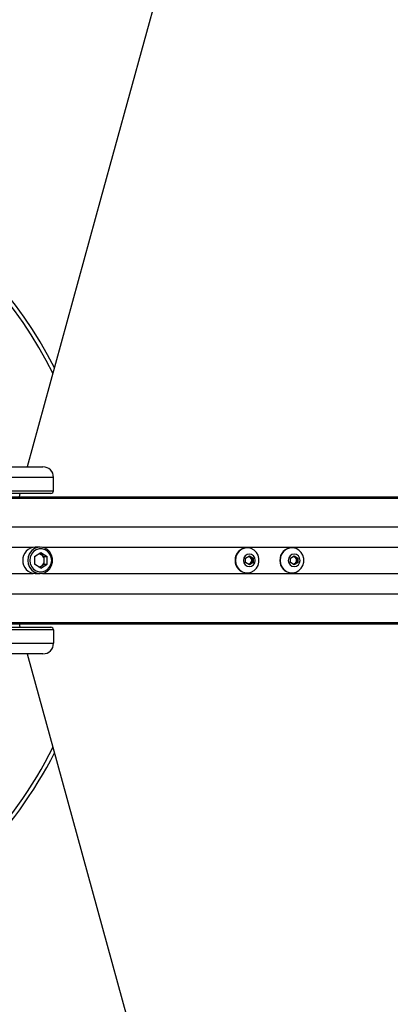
# Model space of a CAD drawing. Header units: millimetres. Extents: x 20 to 26059, y 28 to 17777.
# Tile 56 of 72: x 9357 to 9637, y 12930 to 13672. Entities that reach past the tile are written whole.
import ezdxf

# ---------------------------------------------------------------- set-up
doc = ezdxf.new("R2010")
doc.units = ezdxf.units.MM
doc.header["$LTSCALE"] = 2
doc.layers.add('COMPONENT_GEOMETRY', color=7, linetype='Continuous')
doc.styles.add('SLDTEXTSTYLE0', font='TXT', dxfattribs={"width": 0.75})
doc.dimstyles.new('SLDDIMSTYLE0', dxfattribs={"dimtxt": 150, "dimasz": 6.604, "dimexe": 0, "dimexo": 0.0625, "dimgap": 37.5, "dimtad": 0, "dimtih": 1, "dimtoh": 1, "dimdec": 0, "dimrnd": 1e-09, "dimzin": 12, "dimdsep": 46, "dimtxsty": 'SLDTEXTSTYLE0', "dimsah": 1, "dimcen": 0.09, "dimadec": 0, "dimazin": 3, "dimtfac": 1, "dimtdec": 0, "dimtofl": 0, "dimtmove": 0, "dimatfit": 3, "dimfxl": 1, "dimfrac": 2, "dimtolj": 1, "dimtzin": 12, "dimarcsym": 0})

# ---------------------------------------------------------------- blocks, each defined once
blk = doc.blocks.new('_D')
at = {"layer": 'COMPONENT_GEOMETRY', "color": 7}
for p, q in [((8742.94, 17777.25), (8697.24, 17777.25)), ((8697.24, 17777.25), (8697.24, 17539.12)), ((9453.98, 17777.25), (9499.68, 17777.25)), ((9499.68, 17777.25), (9499.68, 17539.12)), ((2197.17, 13286.24), (2197.17, 17567.56)), ((15999.75, 13309.49), (15999.75, 17567.56)), ((2197.17, 17561.21), (8621.17, 17561.21)), ((15999.75, 17561.21), (9575.75, 17561.21)), ((8697.24, 17539.12), (8742.94, 17539.12)), ((9499.68, 17539.12), (9453.98, 17539.12))]:
    blk.add_line(p, q, dxfattribs=at)
for points in [[(2197.17, 17561.21), (2203.77, 17560.19), (2203.77, 17562.22)], [(15999.75, 17561.21), (15993.15, 17562.22), (15993.15, 17560.19)]]:
    blk.add_solid(points, dxfattribs=at)
at = {"layer": 'COMPONENT_GEOMETRY', "color": 7, "char_height": 150, "attachment_point": 1, "style": 'SLDTEXTSTYLE0'}
for s, insert in [('22\'7.70"', (8742.94, 17732.48)), ('6901mm', (8689.29, 17508.06))]:
    blk.add_mtext(s, dxfattribs=dict(at, insert=insert))

msp = doc.modelspace()

# ---------------------------------------------------------------- linework, layer by layer
at = {"color": 7, "linetype": 'Continuous', "lineweight": 25}
for p, q in [((9347.21, 13334.93), (9374.84, 13334.93)), ((9382.84, 13326.93), (9349.94, 13326.93)), ((9382.84, 13316.93), (9382.84, 13326.93)), ((9380.84, 13314.93), (9349.26, 13314.93)), ((9349.94, 13316.93), (9382.84, 13316.93)), ((9357.52, 13314.93), (9356.84, 13312.43)), ((9293.73, 13312.43), (10528.06, 13312.43)), ((9297.58, 13312.04), (10550.02, 13312.04)), ((9368.43, 13267.37), (9373.2, 13270.3)), ((9372.78, 13274.43), (9369.06, 13274.43)), ((9372.16, 13269.67), (9373.51, 13268.83)), ((9373.2, 13270.3), (9377.97, 13267.37)), ((9373.51, 13268.83), (9375.9, 13267.37)), ((9528.87, 13273.93), (9528.61, 13273.93)), ((9562.66, 13273.93), (9562.4, 13273.93)), ((9368.43, 13267.37), (9368.43, 13261.5)), ((9373.2, 13258.56), (9368.43, 13261.5)), ((9373.2, 13258.56), (9377.97, 13261.5)), ((9373.51, 13260.03), (9375.9, 13261.5)), ((9375.9, 13267.37), (9377.97, 13267.37)), ((9375.9, 13264.43), (9375.9, 13267.37)), ((9375.9, 13261.5), (9375.9, 13264.43)), ((9375.9, 13261.5), (9377.97, 13261.5)), ((9377.97, 13261.5), (9377.97, 13267.37)), ((9527.69, 13266.16), (9530.51, 13267.9)), ((9527.69, 13262.7), (9527.69, 13266.16)), ((9530.51, 13260.97), (9527.69, 13262.7)), ((9529.97, 13267.56), (9530.84, 13267.03)), ((9530.84, 13261.83), (9529.97, 13261.3)), ((9530.51, 13267.9), (9533.32, 13266.16)), ((9533.32, 13262.7), (9530.51, 13260.97)), ((9530.84, 13267.03), (9532.25, 13266.16)), ((9532.25, 13262.7), (9530.84, 13261.83)), ((9532.25, 13266.16), (9533.32, 13266.16)), ((9532.25, 13266.16), (9532.25, 13264.43)), ((9532.25, 13264.43), (9532.25, 13262.7)), ((9532.25, 13262.7), (9533.32, 13262.7)), ((9533.32, 13266.16), (9533.32, 13262.7)), ((9561.48, 13266.16), (9564.3, 13267.9)), ((9561.48, 13262.7), (9561.48, 13266.16)), ((9564.3, 13260.97), (9561.48, 13262.7)), ((9563.76, 13267.56), (9564.63, 13267.03)), ((9564.63, 13261.83), (9563.76, 13261.3)), ((9564.3, 13267.9), (9567.11, 13266.16)), ((9567.11, 13262.7), (9564.3, 13260.97)), ((9564.63, 13267.03), (9566.03, 13266.16)), ((9566.03, 13262.7), (9564.63, 13261.83)), ((9566.03, 13266.16), (9567.11, 13266.16)), ((9566.03, 13266.16), (9566.03, 13264.43)), ((9566.03, 13264.43), (9566.03, 13262.7)), ((9566.03, 13262.7), (9567.11, 13262.7)), ((9567.11, 13266.16), (9567.11, 13262.7)), ((9369.06, 13254.43), (9372.78, 13254.43)), ((9372.16, 13259.2), (9373.51, 13260.03)), ((9528.61, 13254.93), (9528.87, 13254.93)), ((9562.4, 13254.93), (9562.66, 13254.93)), ((9293.73, 13216.43), (9687.61, 13216.43)), ((9297.58, 13216.82), (10550.02, 13216.82)), ((9356.84, 13216.43), (9357.52, 13213.93)), ((9349.26, 13213.93), (9380.84, 13213.93)), ((9382.84, 13211.93), (9349.94, 13211.93)), ((9382.84, 13211.93), (9382.84, 13201.93)), ((9349.94, 13201.93), (9382.84, 13201.93)), ((9374.84, 13193.93), (9347.21, 13193.93))]:
    msp.add_line(p, q, dxfattribs=at)
at = {"color": 8, "linetype": 'Continuous', "lineweight": 25}
for p, q in [((9301.1, 13311.33), (10824.46, 13311.33)), ((9301.82, 13289.73), (10823.71, 13289.73)), ((9297.73, 13274.28), (9367.42, 13274.28)), ((9374.42, 13274.28), (10408.97, 13274.28)), ((9297.73, 13254.58), (9367.42, 13254.58)), ((9374.42, 13254.58), (10408.97, 13254.58)), ((9301.82, 13239.13), (10823.71, 13239.13)), ((9301.1, 13217.53), (10824.46, 13217.53))]:
    msp.add_line(p, q, dxfattribs=at)
at = {"color": 7, "linetype": 'Continuous', "lineweight": 25, "flags": 128}
for points in [[(10019.57, 15726.94), (9936.11, 15422.87), (9849.86, 15108.64), (9763.61, 14794.41), (9677.36, 14480.18), (9547.99, 14008.83), (9483.3, 13773.16), (9418.61, 13537.49), (9363.01, 13334.93)], [(9363.4, 13264.43), (9363.75, 13261.73), (9364.76, 13259.24), (9366.38, 13257.12), (9368.47, 13255.55), (9370.87, 13254.64), (9373.42, 13254.46), (9375.93, 13255.01), (9378.2, 13256.26), (9380.06, 13258.12), (9381.39, 13260.45), (9382.08, 13263.07), (9382.08, 13265.79), (9381.39, 13268.42), (9380.06, 13270.74), (9378.2, 13272.6), (9375.93, 13273.85), (9373.42, 13274.41), (9370.87, 13274.22), (9368.47, 13273.31), (9366.38, 13271.74), (9364.76, 13269.63), (9363.75, 13267.13), (9363.4, 13264.43)], [(9364.94, 13264.43), (9365.27, 13261.95), (9366.25, 13259.67), (9367.79, 13257.78), (9369.77, 13256.43), (9372.02, 13255.72), (9374.37, 13255.72), (9376.63, 13256.43), (9378.61, 13257.78), (9380.15, 13259.67), (9381.12, 13261.95), (9381.46, 13264.43), (9381.12, 13266.91), (9380.15, 13269.19), (9378.61, 13271.08), (9376.63, 13272.44), (9374.37, 13273.14), (9372.02, 13273.14), (9369.77, 13272.44), (9367.79, 13271.08), (9366.25, 13269.19), (9365.27, 13266.91), (9364.94, 13264.43)], [(9519.96, 13264.43), (9520.29, 13261.87), (9521.25, 13259.5), (9522.79, 13257.49), (9524.77, 13256), (9527.06, 13255.13), (9529.48, 13254.95), (9531.86, 13255.48), (9534.01, 13256.67), (9535.79, 13258.44), (9537.05, 13260.65), (9537.71, 13263.14), (9537.71, 13265.73), (9537.05, 13268.22), (9535.79, 13270.43), (9534.01, 13272.19), (9531.86, 13273.38), (9529.48, 13273.91), (9527.06, 13273.73), (9524.77, 13272.87), (9522.79, 13271.38), (9521.25, 13269.37), (9520.29, 13267), (9519.96, 13264.43)], [(9526.05, 13264.43), (9526.39, 13262.61), (9527.36, 13261.07), (9528.8, 13260.04), (9530.51, 13259.68), (9532.21, 13260.04), (9533.66, 13261.07), (9534.63, 13262.61), (9534.97, 13264.43), (9534.63, 13266.25), (9533.66, 13267.79), (9532.21, 13268.82), (9530.51, 13269.18), (9528.8, 13268.82), (9527.36, 13267.79), (9526.39, 13266.25), (9526.05, 13264.43)], [(9553.74, 13264.43), (9554.07, 13261.87), (9555.04, 13259.5), (9556.57, 13257.49), (9558.56, 13256), (9560.85, 13255.13), (9563.27, 13254.95), (9565.65, 13255.48), (9567.8, 13256.67), (9569.58, 13258.44), (9570.84, 13260.65), (9571.49, 13263.14), (9571.49, 13265.73), (9570.84, 13268.22), (9569.58, 13270.43), (9567.8, 13272.19), (9565.65, 13273.38), (9563.27, 13273.91), (9560.85, 13273.73), (9558.56, 13272.87), (9556.57, 13271.38), (9555.04, 13269.37), (9554.07, 13267), (9553.74, 13264.43)], [(9559.84, 13264.43), (9560.18, 13262.61), (9561.14, 13261.07), (9562.59, 13260.04), (9564.3, 13259.68), (9566, 13260.04), (9567.45, 13261.07), (9568.41, 13262.61), (9568.75, 13264.43), (9568.41, 13266.25), (9567.45, 13267.79), (9566, 13268.82), (9564.3, 13269.18), (9562.59, 13268.82), (9561.14, 13267.79), (9560.18, 13266.25), (9559.84, 13264.43)], [(9363.01, 13193.93), (9385.87, 13110.66), (9472.1, 12796.5), (9558.33, 12482.33), (9623.45, 12245.1), (9688.57, 12007.86), (9774.8, 11693.7), (9861.03, 11379.53), (10019.57, 10801.92)]]:
    msp.add_lwpolyline(points, dxfattribs=at)
at = {"color": 7, "linetype": 'Continuous', "lineweight": 25}
for centre, radius, start, end in [((9098.46, 13264.43), 320, 26.9591, 153.03457), ((9098.46, 13264.43), 317, 26.36081, 153.6157), ((9374.84, 13326.93), 8, 0, 90), ((9380.84, 13316.93), 2, 270, 0), ((9369.36, 13264.74), 9.69, 91.79397, 181.83725), ((9371.11, 13264.94), 4.58, 58.30317, 80.91636), ((9370.75, 13264.49), 5.15, 359.36435, 57.5397), ((9528.9, 13264.73), 9.21, 91.79397, 181.83725), ((9562.69, 13264.73), 9.21, 91.79397, 181.83725), ((9369.36, 13264.12), 9.69, 178.16275, 268.20603), ((9370.75, 13264.37), 5.15, 302.4603, 0.63565), ((9528.9, 13264.14), 9.21, 178.16275, 268.20603), ((9529.42, 13264.74), 2.69, 58.26581, 83.51833), ((9529.42, 13264.12), 2.69, 276.48167, 301.73419), ((9529.21, 13264.47), 3.04, 359.36435, 57.5397), ((9529.21, 13264.4), 3.04, 302.4603, 0.63565), ((9562.69, 13264.14), 9.21, 178.16275, 268.20603), ((9563.21, 13264.74), 2.69, 58.26581, 83.51833), ((9563.21, 13264.12), 2.69, 276.48167, 301.73419), ((9563, 13264.47), 3.04, 359.36435, 57.5397), ((9563, 13264.4), 3.04, 302.4603, 0.63565), ((9371.11, 13263.93), 4.58, 279.08364, 301.69683), ((9380.84, 13211.93), 2, 0, 90), ((9374.84, 13201.93), 8, 270, 0), ((9098.46, 13264.43), 317, 315, 333.65735), ((9098.46, 13264.43), 320, 315, 333.03336)]:
    msp.add_arc(centre, radius, start, end, dxfattribs=at)

# ---------------------------------------------------------------- dimensions: what is measured, and where the dimension line sits
at = {"layer": 'COMPONENT_GEOMETRY', "color": 7}
dim = msp.add_linear_dim(base=(2197.17, 17561.21), p1=(15999.75, 13306.95), p2=(2197.17, 13283.7), dimstyle='SLDDIMSTYLE0', dxfattribs=at)
dim.commit()
dim.dimension.update_dxf_attribs({"geometry": '_D', "text_midpoint": (9098.46, 17561.21), "dimtype": 160})

doc.saveas('drawing.dxf')
